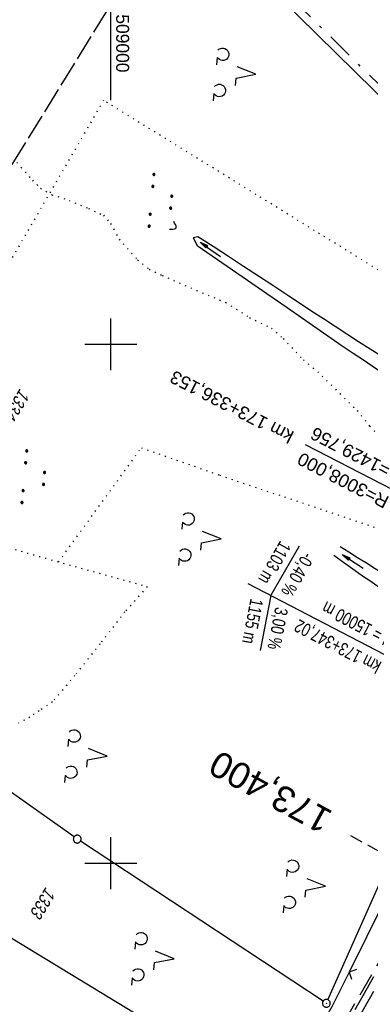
# Model space of a CAD drawing. Extents: x 508608 to 509338, y 452280 to 453218.
# Tile 23 of 29: x 508982 to 509050, y 452873 to 453063. Entities that reach past the tile are written whole.
import ezdxf
from ezdxf.enums import TextEntityAlignment as Align

# ---------------------------------------------------------------- set-up
doc = ezdxf.new("R2010")
doc.units = 0
doc.header["$LTSCALE"] = 10
doc.header["$MEASUREMENT"] = 0
for name, pattern in [('ACAD_ISO16W100', [73, 15, -6.5, 15, -6.5, 15, -7, 1, -7]), ('AUSGEZOGEN', [0]), ('LT00', [0]), ('LT08', [0.42, 0.2, -0.1, 0.02, -0.1]), ('LT14', [0.6, 0.5, -0.1]), ('LT17', [0.15, 0.1, -0.05]), ('PUNKTX2_STR', [0.6, 0.1, -0.5])]:
    doc.linetypes.add(name, pattern=pattern)
doc.layers.get('0').update_dxf_attribs({"linetype": 'LT00'})
for name, color, linetype in [('--EK_ST-93-1', 30, 'LT17'), ('--EL_DFK_AB_L', 21, 'LT00'), ('--EL_DFK_AB_P', 7, 'LT00'), ('-EL-93-1', 250, 'LT00'), ('-GRA-40W', 11, 'Continuous'), ('BAB-KABEL', 220, 'ACAD_ISO16W100'), ('DFK_AB_L', 21, 'LT00'), ('DFK_AB_P', 7, 'LT00'), ('DFK_FLUR_NR', 250, 'LT00'), ('DFK_GZPKT', 250, 'LT00'), ('DFK_KATASTER', 250, 'LT00'), ('DFK_NUTZUNG', 250, 'LT00'), ('DFK_NUTZUNGSGRENZE', 70, 'PUNKTX2_STR'), ('GEMEINDEGRENZE', 3, 'LT08'), ('PFEIL', 140, 'AUSGEZOGEN'), ('V119_GRABEN', 250, 'LT00'), ('V119_RASTER', 250, 'LT00'), ('V119_ZAUN', 40, 'LT00')]:
    doc.layers.add(name, color=color, linetype=linetype)
doc.layers.add('-BLATT_119-RAND', color=7, linetype='LT14', plot=False)
doc.styles.add('Arial', font='ARIAL.TTF')
doc.styles.add('Beschrift', font='ARIAL.TTF')
doc.styles.get("Standard").update_dxf_attribs({"font": 'ARIAL.TTF'})

# ---------------------------------------------------------------- blocks, each defined once
blk = doc.blocks.new('SYMB7010')
at = {"color": 0, "linetype": 'ByBlock'}
for points in [[(-0.031408, 0.499213), (-0.093728, 0.49134), (-0.15457, 0.475719), (-0.212975, 0.452595), (-0.268021, 0.422333), (-0.31884, 0.385411), (-0.36463, 0.342411), (-0.40467, 0.29401), (-0.438329, 0.240973), (-0.465074, 0.184136), (-0.484486, 0.124395), (-0.496256, 0.062692), (-0.5002, 0)], [(-0.5002, 0), (-0.496256, -0.062692), (-0.484486, -0.124395), (-0.465075, -0.184136), (-0.438329, -0.240973), (-0.404671, -0.29401), (-0.36463, -0.342411), (-0.31884, -0.385411), (-0.268021, -0.422333), (-0.212975, -0.452595), (-0.154571, -0.475719), (-0.093728, -0.49134), (-0.031408, -0.499213), (0.031408, -0.499213)], [(0.5002, 0), (0.496256, 0.062692), (0.484485, 0.124395), (0.465074, 0.184136), (0.438329, 0.240973), (0.40467, 0.29401), (0.36463, 0.342411), (0.31884, 0.385411), (0.268021, 0.422333), (0.212975, 0.452595), (0.15457, 0.475719), (0.093728, 0.49134), (0.031408, 0.499213), (-0.031408, 0.499213)], [(0.031408, -0.499213), (0.093728, -0.491341), (0.15457, -0.475719), (0.212975, -0.452595), (0.268021, -0.422333), (0.31884, -0.385411), (0.36463, -0.342411), (0.404671, -0.294011), (0.438329, -0.240974), (0.465075, -0.184136), (0.484486, -0.124395), (0.496256, -0.062692), (0.500201, 0)]]:
    blk.add_lwpolyline(points, dxfattribs=at)
blk = doc.blocks.new('SYMB0003')
at = {"color": 0, "linetype": 'ByBlock'}
for p, q in [((-0.015712, 0), (0.010166, 0.012015)), ((0, -0.021257), (-0.015712, 0)), ((0.010166, 0.012015), (0, -0.021257))]:
    blk.add_line(p, q, dxfattribs=at)
for points in [[(-0.031395, 0.499013), (-0.093691, 0.491144), (-0.154509, 0.475528), (-0.21289, 0.452414), (-0.267913, 0.422164), (-0.318712, 0.385257), (-0.364484, 0.342274), (-0.404509, 0.293893), (-0.438154, 0.240877), (-0.464888, 0.184062), (-0.484292, 0.124345), (-0.496058, 0.062667), (-0.5, 0)], [(-0.5, 0), (-0.496058, -0.062667), (-0.484292, -0.124345), (-0.464888, -0.184062), (-0.438154, -0.240877), (-0.404509, -0.293893), (-0.364485, -0.342274), (-0.318712, -0.385257), (-0.267914, -0.422164), (-0.21289, -0.452414), (-0.154509, -0.475529), (-0.093691, -0.491144), (-0.031395, -0.499014), (0.031395, -0.499014)], [(0.5, 0), (0.496057, 0.062667), (0.484292, 0.124345), (0.464888, 0.184062), (0.438153, 0.240877), (0.404509, 0.293893), (0.364484, 0.342274), (0.318712, 0.385257), (0.267913, 0.422164), (0.21289, 0.452414), (0.154509, 0.475528), (0.093691, 0.491144), (0.031395, 0.499013), (-0.031395, 0.499013)], [(0.031395, -0.499014), (0.093691, -0.491144), (0.154509, -0.475529), (0.21289, -0.452414), (0.267914, -0.422164), (0.318712, -0.385257), (0.364485, -0.342274), (0.404509, -0.293893), (0.438154, -0.240877), (0.464889, -0.184062), (0.484292, -0.124345), (0.496058, -0.062667), (0.5, 0)]]:
    blk.add_lwpolyline(points, dxfattribs=at)
blk = doc.blocks.new('SYMB7201')
at = {"color": 0, "linetype": 'ByBlock'}
for p, q in [((0, 0.385), (-0.11, 0.015)), ((-0.255, -0.385), (-0.115, -0.385)), ((0.445, -0.385), (0.585, -0.385))]:
    blk.add_line(p, q, dxfattribs=at)
for points in [[(0.25, 0.015), (0.11, 0.015), (0, 0.385)], [(-0.393816, -0.383308), (-0.416239, -0.362945), (-0.432849, -0.337617), (-0.442589, -0.308936), (-0.444836, -0.27873), (-0.439449, -0.248923), (-0.426769, -0.221415), (-0.407606, -0.197958), (-0.38318, -0.180047), (-0.355047, -0.168823), (-0.325, -0.165), (-0.294953, -0.168823), (-0.26682, -0.180047), (-0.242394, -0.197959), (-0.223231, -0.221415), (-0.210551, -0.248923), (-0.205164, -0.27873), (-0.207411, -0.308936), (-0.21715, -0.337617), (-0.233761, -0.362945), (-0.256184, -0.383308)], [(0.306185, -0.383308), (0.283761, -0.362945), (0.267151, -0.337617), (0.257411, -0.308936), (0.255164, -0.27873), (0.260552, -0.248923), (0.273231, -0.221415), (0.292394, -0.197958), (0.31682, -0.180047), (0.344953, -0.168823), (0.375, -0.165), (0.405047, -0.168823), (0.43318, -0.180047), (0.457606, -0.197959), (0.476769, -0.221415), (0.489449, -0.248923), (0.494836, -0.27873), (0.492589, -0.308936), (0.48285, -0.337617), (0.466239, -0.362945), (0.443816, -0.383308)]]:
    blk.add_lwpolyline(points, dxfattribs=at)
blk = doc.blocks.new('SYMB7111')
at = {"color": 0, "linetype": 'ByBlock'}
for p, q in [((-0.13, 0.202919), (-0.13, 0.177081)), ((-0.125, 0.172895), (-0.125, 0.207105)), ((-0.12, 0.209164), (-0.12, 0.170836)), ((-0.115, 0.170204), (-0.115, 0.209796)), ((-0.11, 0.209164), (-0.11, 0.170836)), ((-0.105, 0.172895), (-0.105, 0.207105)), ((-0.1, 0.202919), (-0.1, 0.177081)), ((-0.095, 0.189874), (-0.095, 0.190146)), ((0.1, 0.202919), (0.1, 0.177081)), ((0.105, 0.172895), (0.105, 0.207105)), ((0.11, 0.209164), (0.11, 0.170836)), ((0.115, 0.170204), (0.115, 0.209796)), ((0.12, 0.209164), (0.12, 0.170836)), ((0.125, 0.172895), (0.125, 0.207105)), ((0.13, 0.202919), (0.13, 0.177081)), ((0.135, 0.189874), (0.135, 0.190146)), ((-0.515, -0.177081), (-0.515, -0.202919)), ((-0.51, -0.207105), (-0.51, -0.172895)), ((-0.505, -0.170836), (-0.505, -0.209164)), ((-0.5, -0.209796), (-0.5, -0.170204)), ((-0.495, -0.170836), (-0.495, -0.209164)), ((-0.49, -0.207105), (-0.49, -0.172895)), ((-0.485, -0.177081), (-0.485, -0.202919)), ((-0.285, -0.177081), (-0.285, -0.202919)), ((-0.28, -0.207105), (-0.28, -0.172895)), ((-0.275, -0.170836), (-0.275, -0.209164)), ((-0.27, -0.209796), (-0.27, -0.170204)), ((-0.265, -0.170836), (-0.265, -0.209164)), ((-0.26, -0.207105), (-0.26, -0.172895)), ((-0.255, -0.177081), (-0.255, -0.202919)), ((0.255, -0.177081), (0.255, -0.202919)), ((0.26, -0.207105), (0.26, -0.172895)), ((0.265, -0.170836), (0.265, -0.209164)), ((0.27, -0.209796), (0.27, -0.170204)), ((0.275, -0.170836), (0.275, -0.209164)), ((0.28, -0.207105), (0.28, -0.172895)), ((0.285, -0.177081), (0.285, -0.202919)), ((0.485, -0.177081), (0.485, -0.202919)), ((0.49, -0.207105), (0.49, -0.172895)), ((0.495, -0.170836), (0.495, -0.209164)), ((0.5, -0.209796), (0.5, -0.170204)), ((0.505, -0.170836), (0.505, -0.209164)), ((0.51, -0.207105), (0.51, -0.172895)), ((0.515, -0.177081), (0.515, -0.202919)), ((-0.48, -0.190126), (-0.48, -0.189854)), ((-0.25, -0.190126), (-0.25, -0.189854)), ((0.29, -0.190126), (0.29, -0.189854)), ((0.52, -0.190126), (0.52, -0.189854))]:
    blk.add_line(p, q, dxfattribs=at)
for points in [[(-0.095, 0.19), (-0.096981, 0.198678), (-0.10253, 0.205637), (-0.11055, 0.209499), (-0.11945, 0.209499), (-0.12747, 0.205637), (-0.133019, 0.198678), (-0.135, 0.19), (-0.133019, 0.181322), (-0.12747, 0.174363), (-0.11945, 0.170501), (-0.11055, 0.170501), (-0.10253, 0.174363), (-0.096981, 0.181322), (-0.095, 0.19)], [(0.135, 0.19), (0.133019, 0.198678), (0.12747, 0.205637), (0.11945, 0.209499), (0.11055, 0.209499), (0.10253, 0.205637), (0.096981, 0.198678), (0.095, 0.19), (0.096981, 0.181322), (0.10253, 0.174363), (0.11055, 0.170501), (0.11945, 0.170501), (0.12747, 0.174363), (0.133019, 0.181322), (0.135, 0.19)], [(-0.48, -0.19), (-0.481981, -0.181322), (-0.48753, -0.174363), (-0.49555, -0.170501), (-0.50445, -0.170501), (-0.51247, -0.174363), (-0.518019, -0.181322), (-0.52, -0.19), (-0.518019, -0.198678), (-0.51247, -0.205637), (-0.50445, -0.209499), (-0.49555, -0.209499), (-0.48753, -0.205637), (-0.481981, -0.198678), (-0.48, -0.19)], [(-0.25, -0.19), (-0.251981, -0.181322), (-0.25753, -0.174363), (-0.26555, -0.170501), (-0.27445, -0.170501), (-0.28247, -0.174363), (-0.288019, -0.181322), (-0.29, -0.19), (-0.288019, -0.198678), (-0.28247, -0.205637), (-0.27445, -0.209499), (-0.26555, -0.209499), (-0.25753, -0.205637), (-0.251981, -0.198678), (-0.25, -0.19)], [(0.29, -0.19), (0.288019, -0.181322), (0.28247, -0.174363), (0.27445, -0.170501), (0.26555, -0.170501), (0.25753, -0.174363), (0.251981, -0.181322), (0.25, -0.19), (0.251981, -0.198678), (0.25753, -0.205637), (0.26555, -0.209499), (0.27445, -0.209499), (0.28247, -0.205637), (0.288019, -0.198678), (0.29, -0.19)], [(0.52, -0.19), (0.518019, -0.181322), (0.51247, -0.174363), (0.50445, -0.170501), (0.49555, -0.170501), (0.48753, -0.174363), (0.481981, -0.181322), (0.48, -0.19), (0.481981, -0.198678), (0.48753, -0.205637), (0.49555, -0.209499), (0.50445, -0.209499), (0.51247, -0.205637), (0.518019, -0.198678), (0.52, -0.19)]]:
    blk.add_lwpolyline(points, dxfattribs=at)
blk = doc.blocks.new('SYMB0024')
at = {"color": 0, "linetype": 'ByBlock'}
for p, q in [((-0.5, 0.5), (0, 0)), ((0, 0), (0.5, 0.5))]:
    blk.add_line(p, q, dxfattribs=at)
blk = doc.blocks.new('Pfreil3')
at = {"layer": 'PFEIL'}
blk.add_hatch(color=256, dxfattribs=at).paths.add_polyline_path([(-1.55, 0.27), (-1.55, -0.27), (0, 0)])
for p, q in [((-1.55, 0), (-4.83, 0)), ((-1.55, -0.27), (-1.55, 0.27)), ((-1.55, 0.27), (0, 0)), ((0, 0), (-1.55, -0.27))]:
    blk.add_line(p, q, dxfattribs=at)

msp = doc.modelspace()

# ---------------------------------------------------------------- linework, layer by layer
at = {"layer": '--EK_ST-93-1', "ltscale": 2.5}
msp.add_line((509081.24, 452886.1), (509046.14, 452905.29), dxfattribs=at)
at = {"layer": '--EL_DFK_AB_L'}
msp.add_line((509041.76, 452873.69), (509071.63, 452941.21), dxfattribs=at)
at = {"layer": '-BLATT_119-RAND'}
msp.add_lwpolyline([(509093.92, 453217.53), (508607.66, 452430.65), (508851.81, 452279.78), (509338.07, 453066.66), (509093.92, 453217.53)], dxfattribs=at)
at = {"layer": '-EL-93-1'}
msp.add_line((509106.72, 452944.79), (509037.44, 452980.62), dxfattribs=at)
at = {"layer": '-GRA-40W'}
for p, q in [((509030.78, 452951.61), (509036.27, 452961.18)), ((509026.34, 452953.92), (509062.52, 452935.06)), ((509030.78, 452951.61), (509028.74, 452940.99))]:
    msp.add_line(p, q, dxfattribs=at)
at = {"layer": 'BAB-KABEL', "ltscale": 0.03, "flags": 128}
msp.add_lwpolyline([(509190.65, 453157.76), (509176.33, 453125.19), (509165.06, 453100.23), (509153.55, 453075.09), (509148.01, 453065.44), (509135.55, 453045.81), (509128.34, 453033.07), (509117.31, 453012), (509114.66, 453006.92), (509112.34, 453002.5), (509098.17, 452970.21), (509087.82, 452945.93), (509068.41, 452910.7), (509057.01, 452890.43), (509045.18, 452869.95), (509035.91, 452855), (509027.04, 452839.79), (508937.35, 452697.26), (508924.42, 452675.35), (508908.21, 452648.44), (508891.3, 452622.22), (508871.47, 452591.87), (508849.05, 452558.76), (508826.97, 452526.86), (508801.72, 452487.7), (508789.67, 452493.61), (508767.91, 452468.51), (508776.27, 452454.53), (508770.9, 452446.66), (508758.42, 452428.43), (508739.68, 452403.76), (508729.29, 452388.82), (508718.54, 452373.23), (508713.23, 452365.42)], dxfattribs=at)
at = {"layer": 'DFK_AB_L'}
msp.add_line((509041.76, 452873.69), (509071.63, 452941.21), dxfattribs=at)
at = {"layer": 'DFK_KATASTER'}
for p, q in [((509025.79, 453073.39), (509065.56, 453034.24)), ((508992.9, 452905.08), (508950.77, 452934.91)), ((508938.21, 452911.51), (509028.25, 452856.77)), ((509040.83, 452873.42), (508994.14, 452904.24))]:
    msp.add_line(p, q, dxfattribs=at)
at = {"layer": 'DFK_NUTZUNGSGRENZE', "ltscale": 0.2}
for p, q in [((508998.58, 453047.03), (508958.66, 452978.19)), ((509072.8, 453001.14), (508998.58, 453047.03)), ((508981.9, 453035.04), (508984.9, 453031.62)), ((508984.9, 453031.62), (508986.46, 453030.1)), ((508986.46, 453030.1), (508988.64, 453028.85)), ((508988.64, 453028.85), (508991.93, 453027.75)), ((508991.93, 453027.75), (508995.68, 453026.19)), ((508995.68, 453026.19), (508998.57, 453024.88)), ((508998.57, 453024.88), (508999.94, 453023.3)), ((508999.94, 453023.3), (509001.57, 453020.26)), ((509001.57, 453020.26), (509005.12, 453016.28)), ((509005.12, 453016.28), (509007.38, 453014.47)), ((509007.38, 453014.47), (509009.85, 453013.3)), ((509009.85, 453013.3), (509016.46, 453010.39)), ((509016.46, 453010.39), (509022.07, 453008.08)), ((509022.07, 453008.08), (509026.69, 453005.16)), ((509026.69, 453005.16), (509030.87, 453003.12)), ((509030.87, 453003.12), (509033.14, 453001.1)), ((509033.14, 453001.1), (509037.03, 452997.03)), ((509037.03, 452997.03), (509039.78, 452994.71)), ((509039.78, 452994.71), (509047.39, 452987.23)), ((509047.39, 452987.23), (509049.8, 452984.22)), ((509049.8, 452984.22), (509054.85, 452979.04)), ((508989.93, 452958.08), (509005.85, 452980.08)), ((509005.85, 452980.08), (509020.9, 452974.79)), ((509020.9, 452974.79), (509051.81, 452964.42)), ((508981.56, 452960.44), (509006.99, 452953.31)), ((509006.99, 452953.31), (509002.69, 452948.46)), ((509002.69, 452948.46), (508997.89, 452942.27)), ((508997.89, 452942.27), (508993.06, 452936.21)), ((508993.06, 452936.21), (508988.75, 452931.09)), ((508986.18, 452929.39), (508984.4, 452928.15)), ((508988.75, 452931.09), (508986.18, 452929.39)), ((508984.4, 452928.15), (508982.23, 452927.03))]:
    msp.add_line(p, q, dxfattribs=at)
at = {"layer": 'GEMEINDEGRENZE', "ltscale": 2.5, "flags": 128}
msp.add_lwpolyline([(509218.57, 452873.28), (509215.54, 452876.09), (509168.62, 452920.03), (509151.23, 452942.12), (509148.39, 452945.86), (509136.07, 452962.4), (509103.49, 452991.59), (509098.79, 452995.77), (509067.2, 453034.72), (509026.27, 453075.03), (509012.82, 453086.29)], dxfattribs=at)
at = {"layer": 'V119_GRABEN'}
for points in [[(509011.25, 453022.18), (509011.6, 453022.19), (509011.92, 453022.21), (509012.2, 453022.25), (509012.42, 453022.33), (509012.55, 453022.45), (509012.58, 453022.63), (509012.53, 453022.85), (509012.41, 453023.11), (509012.25, 453023.39), (509012.07, 453023.68)], [(509016.75, 453020.72), (509015.8, 453020.5), (509016.59, 453019.08)], [(509060.9, 452992.36), (509059.26, 452993.33), (509057.63, 452994.3), (509056, 452995.27), (509054.38, 452996.26), (509052.11, 452997.66), (509049.85, 452999.08), (509047.61, 453000.51), (509045.37, 453001.96), (509043.13, 453003.42), (509040.91, 453004.89), (509038.68, 453006.36), (509036.46, 453007.84), (509034.24, 453009.31), (509031.33, 453011.22), (509028.42, 453013.13), (509025.5, 453015.03), (509022.59, 453016.93), (509019.67, 453018.83), (509016.75, 453020.72)], [(509016.59, 453019.08), (509019.48, 453017.09), (509022.37, 453015.1), (509025.26, 453013.11), (509028.14, 453011.12), (509031.02, 453009.12), (509033.9, 453007.12), (509036.02, 453005.64), (509038.13, 453004.16), (509040.25, 453002.69), (509042.37, 453001.21), (509044.49, 452999.75), (509046.63, 452998.3), (509048.77, 452996.86), (509050.92, 452995.44), (509053.08, 452994.03), (509054.67, 452993.02), (509056.26, 452992.02), (509057.86, 452991.03), (509059.45, 452990.04)], [(509044.1, 452961.07), (509045.79, 452960), (509047.47, 452958.94), (509049.16, 452957.88), (509050.86, 452956.83), (509052.56, 452955.8), (509054.27, 452954.77), (509055.99, 452953.77), (509057.72, 452952.79), (509059.46, 452951.83), (509061.22, 452950.9), (509062.91, 452950.03), (509064.62, 452949.19), (509066.33, 452948.37), (509068.06, 452947.57), (509069.8, 452946.78), (509071.54, 452946.01), (509073.29, 452945.24), (509075.04, 452944.48), (509076.79, 452943.73)], [(509075.33, 452942.16), (509073.59, 452942.78), (509071.86, 452943.41), (509070.13, 452944.05), (509068.41, 452944.7), (509066.7, 452945.37), (509065, 452946.06), (509063.32, 452946.78), (509061.65, 452947.54), (509060, 452948.32), (509058.37, 452949.15), (509056.9, 452949.95), (509055.45, 452950.79), (509054.01, 452951.65), (509052.59, 452952.54), (509051.19, 452953.46), (509049.79, 452954.4), (509048.4, 452955.36), (509047.02, 452956.33), (509045.64, 452957.31), (509044.27, 452958.29), (509042.9, 452959.28)], [(509050.53, 452878.11), (509048.72, 452874.92), (509046.91, 452871.73)], [(509050.52, 452875.26), (509047.53, 452869.93)]]:
    msp.add_lwpolyline(points, dxfattribs=at)
at = {"layer": 'V119_RASTER'}
for p, q in [((509000, 453047.04), (509000, 453065.54)), ((509000, 452995), (509000, 453005)), ((509005, 453000), (508995, 453000)), ((509000, 452895), (509000, 452905)), ((508995, 452900), (509005, 452900))]:
    msp.add_line(p, q, dxfattribs=at)
at = {"layer": 'V119_ZAUN'}
msp.add_line((509052.49, 452892.48), (509045.82, 452879.04), dxfattribs=at)
msp.add_lwpolyline([(509045.82, 452879.04), (509042.56, 452872.47), (509038.77, 452865.81)], dxfattribs=at)

# ---------------------------------------------------------------- block references
at = {"layer": '--EL_DFK_AB_P', "xscale": 1.500000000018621, "yscale": 1.5, "zscale": 1.5, "rotation": 264.7377099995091}
msp.add_blockref('SYMB0003', (509041.46, 452873.01), dxfattribs=at)
at = {"layer": 'DFK_AB_P', "xscale": 1.500000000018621, "yscale": 1.5, "zscale": 1.5, "rotation": 264.7377099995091}
msp.add_blockref('SYMB0003', (509041.46, 452873.01), dxfattribs=at)
at = {"layer": 'DFK_GZPKT', "xscale": 1.500000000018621, "yscale": 1.5, "zscale": 1.5, "rotation": 264.7377099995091}
msp.add_blockref('SYMB7010', (508993.51, 452904.65), dxfattribs=at)
at = {"layer": 'DFK_NUTZUNG', "yscale": 10, "zscale": 10}
for name, p, xscale, rotation in [('SYMB7201', (509024.02, 453052.4), 10.00000000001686, 264.7377100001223), ('SYMB7111', (509009.7, 453027.58), 9.999999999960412, 264.7377000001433), ('SYMB7111', (508985.23, 452974.33), 9.999999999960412, 264.7377000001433), ('SYMB7201', (509017.38, 452962.86), 10.00000000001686, 264.7377100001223), ('SYMB7201', (508995.46, 452921.02), 10.00000000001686, 264.7377100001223), ('SYMB7201', (509037.48, 452895.94), 10.00000000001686, 264.7377100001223), ('SYMB7201', (509008.33, 452881.96), 10.00000000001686, 264.7377100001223)]:
    msp.add_blockref(name, p, dxfattribs=dict(at, xscale=xscale, rotation=rotation))
at = {"layer": 'PFEIL'}
for p, rotation in [((509017.15, 453019.71), 144.8023084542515), ((509044.49, 452959.48), 147.3329428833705)]:
    msp.add_blockref('Pfreil3', p, dxfattribs=dict(at, rotation=rotation))
at = {"layer": 'V119_ZAUN', "xscale": 2.1, "yscale": 2.1, "zscale": 2.1, "rotation": 243.60181}
msp.add_blockref('SYMB0024', (509045.82, 452879.04), dxfattribs=at)

# ---------------------------------------------------------------- texts
at = {"layer": '--EK_ST-93-1', "style": 'Beschrift'}
msp.add_text('173,400', height=5, rotation=-208.5555, dxfattribs=at).set_placement((509041.75, 452907.68), align=Align.MIDDLE_LEFT)
at = {"layer": '-EL-93-1', "style": 'Arial'}
msp.add_text('   km 173+336,153', height=2.5, rotation=152.6599, dxfattribs=at).set_placement((509037.44, 452980.62), align=Align.MIDDLE_LEFT)
msp.add_text('A=1429,756', height=2.5, rotation=152.6599, dxfattribs=at).set_placement((509038.13, 452981.96), align=Align.TOP_RIGHT)
msp.add_text('R=3008,000', height=2.5, rotation=152.6599, dxfattribs=at).set_placement((509036.75, 452979.29), align=Align.RIGHT)
at = {"layer": '-GRA-40W', "style": 'Beschrift', "width": 0.75}
msp.add_text('1103 m', height=2.5, rotation=240.1352, dxfattribs=at).set_placement((509030.42, 452953.49), align=Align.TOP_RIGHT)
msp.add_text('-0,40 %', height=2.5, rotation=240.1352, dxfattribs=at).set_placement((509032.63, 452952.34), align=Align.RIGHT)
for s, rotation, p in [('1155 m', 259.1522, (509029.33, 452950.68)), ('H = 15000 m', 152.4529, (509053.64, 452941.38))]:
    msp.add_text(s, height=2.5, rotation=rotation, dxfattribs=at).set_placement(p, align=Align.TOP_LEFT)
for s, rotation, p in [('3,00 %', 259.1522, (509031.64, 452949.47)), ('km 173+347,02', 152.4529, (509052.25, 452938.72))]:
    msp.add_text(s, height=2.5, rotation=rotation, dxfattribs=at).set_placement(p)
at = {"layer": 'DFK_FLUR_NR', "oblique": 13.754, "width": 0.75}
for s, p in [('1334', (508982.52, 452991.63)), ('1333', (508987.49, 452895.57))]:
    msp.add_text(s, height=2.5, rotation=238.2858, dxfattribs=at).set_placement(p)
at = {"layer": 'V119_RASTER', "width": 0.962}
msp.add_text(' 509000', height=2.5, rotation=-90.0002, dxfattribs=at).set_placement((509001, 453064.54))

doc.saveas('drawing.dxf')
